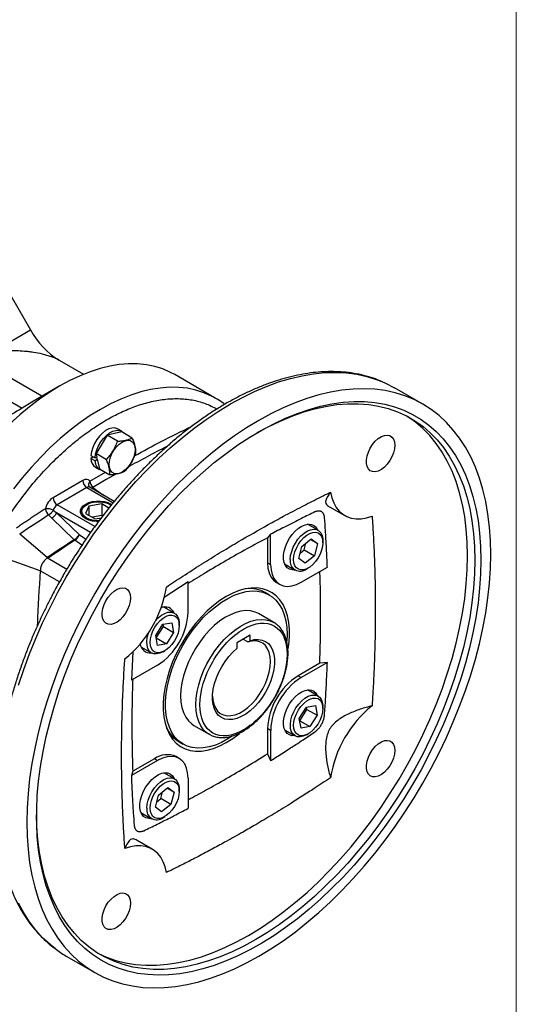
# Model space of a CAD drawing. Header units: inches. Extents: x 0 to 68, y 0 to 44.
# Tile 8 of 11: x 61.2 to 68, y 10.6 to 24.1. Entities that reach past the tile are written whole.
import ezdxf

# ---------------------------------------------------------------- set-up
doc = ezdxf.new("R2010")
doc.units = ezdxf.units.IN
doc.header["$LTSCALE"] = 4
doc.header["$MEASUREMENT"] = 0
doc.linetypes.add('SLD-Solid', pattern=[0])
doc.layers.add('SLD-DEFPOINTS', color=7, linetype='Continuous')

# ---------------------------------------------------------------- blocks, each defined once
blk = doc.blocks.new('Block2')
at = {"color": 7, "linetype": 'SLD-Solid', "lineweight": 18}
blk.add_line((68, 0), (68, 44), dxfattribs=at)

msp = doc.modelspace()

# ---------------------------------------------------------------- linework, layer by layer
for p, q in [((60.485, 21.304), (61.337, 19.829)), ((60.807, 19.523), (61.337, 19.829)), ((61.73, 19.413), (62.063, 19.221)), ((61.494, 18.92), (60.838, 19.299)), ((63.871, 18.896), (63.314, 19.217)), ((60.56, 19.138), (61.221, 18.756)), ((61.739, 19.061), (61.355, 18.839)), ((66.717, 18.812), (66.328, 19.037)), ((61.355, 18.839), (61.221, 18.756)), ((63.871, 18.896), (63.862, 18.901)), ((62.388, 18.386), (62.235, 18.133)), ((62.588, 18.43), (62.388, 18.386)), ((62.532, 18.303), (62.388, 18.386)), ((62.587, 18.44), (62.531, 18.472)), ((62.732, 18.347), (62.588, 18.43)), ((62.166, 18.106), (62.222, 18.074)), ((62.379, 18.05), (62.235, 18.133)), ((62.235, 18.133), (62.246, 18.086)), ((62.197, 18.088), (62.166, 18.067)), ((62.222, 18.035), (62.166, 18.067)), ((62.222, 18.074), (62.246, 18.086)), ((62.222, 18.035), (62.253, 18.056)), ((62.253, 18.056), (62.246, 18.086)), ((62.253, 18.056), (62.282, 17.925)), ((62.151, 17.756), (62.363, 17.878)), ((62.228, 17.947), (62.284, 17.915)), ((62.282, 17.925), (62.426, 17.842)), ((62.054, 17.765), (61.647, 17.529)), ((62.11, 17.668), (61.702, 17.433)), ((62.11, 17.668), (62.471, 17.46)), ((62.486, 17.478), (62.149, 17.672)), ((62.193, 17.67), (62.324, 17.571)), ((62.22, 17.134), (61.702, 17.433)), ((62.107, 17.435), (62.095, 17.428)), ((62.313, 17.444), (62.138, 17.415)), ((62.413, 17.387), (62.313, 17.444)), ((62.313, 17.444), (62.313, 17.283)), ((62.442, 17.428), (62.43, 17.435)), ((62.442, 17.442), (62.452, 17.436)), ((61.694, 17.321), (62.002, 17.024)), ((62.161, 17.052), (61.694, 17.321)), ((62.138, 17.415), (62.093, 17.313)), ((62.093, 17.313), (62.224, 17.24)), ((62.138, 17.415), (62.138, 17.288)), ((65.439, 17.403), (65.646, 17.283)), ((61.936, 16.952), (61.628, 17.249)), ((62.313, 17.283), (62.185, 17.262)), ((62.224, 17.24), (62.309, 17.254)), ((62.325, 17.276), (62.313, 17.283)), ((65.281, 17.082), (65.136, 17.166)), ((61.567, 16.707), (61.188, 17.03)), ((64.63, 17.027), (64.589, 16.98)), ((64.63, 16.611), (64.63, 17.027)), ((62.042, 16.878), (61.946, 16.945)), ((64.589, 16.98), (64.589, 16.636)), ((65.06, 16.861), (65.188, 16.963)), ((65.092, 16.812), (65.115, 16.905)), ((65.177, 16.954), (65.274, 16.899)), ((65.188, 16.963), (65.274, 16.899)), ((65.274, 16.899), (65.231, 16.732)), ((65.346, 16.912), (65.346, 16.938)), ((65.017, 16.694), (65.06, 16.861)), ((65.036, 16.768), (65.092, 16.812)), ((65.092, 16.812), (65.231, 16.732)), ((61.471, 16.528), (60.996, 16.697)), ((61.572, 16.703), (61.567, 16.707)), ((61.577, 16.7), (61.572, 16.703)), ((61.577, 16.7), (61.836, 16.551)), ((64.589, 16.636), (64.63, 16.611)), ((64.821, 16.62), (64.966, 16.536)), ((65.103, 16.629), (65.017, 16.694)), ((65.231, 16.732), (65.103, 16.629)), ((61.735, 16.376), (61.471, 16.528)), ((64.834, 16.595), (64.863, 16.596)), ((65.048, 16.37), (65.408, 16.578)), ((65.123, 16.552), (65.145, 16.565)), ((63.497, 16.373), (63.168, 16.159)), ((63.497, 15.957), (63.497, 16.373)), ((64.711, 16.365), (64.753, 16.341)), ((64.613, 16.195), (64.557, 16.227)), ((63.312, 15.946), (63.167, 16.029)), ((64.674, 15.819), (64.465, 15.939)), ((63.152, 15.794), (63.276, 15.815)), ((63.276, 15.815), (63.3, 15.682)), ((63.377, 15.776), (63.377, 15.801)), ((63.054, 15.638), (63.152, 15.794)), ((63.062, 15.606), (63.161, 15.762)), ((63.161, 15.762), (63.155, 15.794)), ((63.161, 15.762), (63.3, 15.682)), ((63.3, 15.682), (63.201, 15.526)), ((63.078, 15.504), (63.054, 15.638)), ((63.06, 15.606), (63.062, 15.606)), ((63.062, 15.606), (63.201, 15.526)), ((64.17, 15.465), (64.17, 15.539)), ((64.176, 15.549), (64.341, 15.644)), ((64.319, 15.55), (64.249, 15.591)), ((64.341, 15.644), (64.347, 15.641)), ((64.347, 15.641), (64.347, 15.567)), ((64.857, 15.654), (64.854, 15.564)), ((62.739, 15.417), (62.72, 15.026)), ((62.852, 15.484), (62.997, 15.4)), ((62.866, 15.458), (62.894, 15.459)), ((63.201, 15.526), (63.078, 15.504)), ((63.155, 15.416), (63.177, 15.428)), ((65.305, 15.258), (65.006, 15.086)), ((65.408, 15.269), (65.048, 15.062)), ((65.408, 15.269), (65.305, 15.258)), ((63.08, 15.234), (62.72, 15.026)), ((65.006, 15.086), (65.048, 15.062)), ((65.281, 14.809), (65.136, 14.892)), ((65.022, 14.501), (65.121, 14.657)), ((65.031, 14.47), (65.129, 14.625)), ((65.121, 14.657), (65.244, 14.679)), ((65.129, 14.625), (65.124, 14.657)), ((65.129, 14.625), (65.269, 14.545)), ((65.244, 14.679), (65.269, 14.545)), ((65.346, 14.639), (65.346, 14.665)), ((65.047, 14.368), (65.022, 14.501)), ((65.028, 14.469), (65.031, 14.47)), ((65.031, 14.47), (65.17, 14.389)), ((65.269, 14.545), (65.17, 14.389)), ((63.579, 14.405), (63.788, 14.284)), ((64.589, 14.362), (64.589, 14.018)), ((64.63, 14.338), (64.589, 14.362)), ((64.63, 14.338), (64.63, 13.923)), ((64.821, 14.347), (64.966, 14.263)), ((64.834, 14.321), (64.863, 14.323)), ((65.17, 14.389), (65.047, 14.368)), ((63.376, 14.181), (63.432, 14.149)), ((63.807, 14.274), (63.788, 14.284)), ((65.123, 14.279), (65.145, 14.292)), ((63.08, 13.925), (62.72, 13.717)), ((63.038, 13.949), (62.739, 13.777)), ((63.08, 13.925), (63.038, 13.949)), ((63.375, 13.954), (63.333, 13.979)), ((64.589, 14.018), (64.63, 13.923)), ((62.739, 13.777), (62.72, 13.717)), ((63.312, 13.672), (63.167, 13.756)), ((63.497, 13.684), (63.497, 13.269)), ((63.092, 13.451), (63.22, 13.554)), ((63.209, 13.545), (63.305, 13.489)), ((63.22, 13.554), (63.305, 13.489)), ((63.377, 13.502), (63.377, 13.528)), ((63.049, 13.285), (63.092, 13.451)), ((63.068, 13.358), (63.123, 13.402)), ((63.123, 13.402), (63.147, 13.496)), ((63.262, 13.322), (63.123, 13.402)), ((63.305, 13.489), (63.262, 13.322)), ((63.134, 13.22), (63.049, 13.285)), ((63.262, 13.322), (63.134, 13.22)), ((62.852, 13.211), (62.997, 13.127)), ((62.866, 13.185), (62.894, 13.186)), ((63.155, 13.142), (63.177, 13.155)), ((63.006, 12.709), (62.798, 12.829)), ((61.828, 11.243), (62.218, 11.018))]:
    msp.add_line(p, q)
at = {"flags": 128}
for points in [[(63.314, 19.217), (63.256, 19.248), (63.152, 19.294), (63.041, 19.328), (62.926, 19.351), (62.806, 19.363), (62.682, 19.364), (62.554, 19.354), (62.423, 19.332), (62.29, 19.299), (62.154, 19.256), (62.017, 19.202), (61.878, 19.137), (61.739, 19.061), (61.6, 18.976), (61.462, 18.881), (61.324, 18.777), (61.189, 18.664), (61.055, 18.542)], [(61.171, 14.956), (61.243, 15.171), (61.322, 15.386), (61.409, 15.6), (61.503, 15.813), (61.605, 16.025), (61.713, 16.233), (61.828, 16.439), (61.949, 16.641), (62.075, 16.839), (62.207, 17.033), (62.345, 17.221), (62.487, 17.403), (62.633, 17.58), (62.783, 17.749), (62.937, 17.912), (63.094, 18.067), (63.254, 18.214), (63.416, 18.352), (63.58, 18.482), (63.745, 18.602), (63.911, 18.713), (64.078, 18.814), (64.244, 18.905), (64.41, 18.986), (64.575, 19.056), (64.739, 19.116), (64.901, 19.164), (65.061, 19.202), (65.218, 19.228), (65.372, 19.244), (65.522, 19.248), (65.669, 19.24), (65.811, 19.222), (65.948, 19.192), (66.08, 19.151), (66.155, 19.122)], [(63.862, 18.901), (63.821, 18.923), (63.716, 18.969), (63.605, 19.005), (63.489, 19.029), (63.369, 19.041), (63.244, 19.043), (63.116, 19.033), (62.984, 19.011), (62.85, 18.979), (62.713, 18.935), (62.575, 18.881), (62.436, 18.816), (62.296, 18.74), (62.156, 18.654), (62.017, 18.559), (61.879, 18.454), (61.742, 18.34), (61.608, 18.217), (61.476, 18.086), (61.348, 17.948), (61.223, 17.803), (61.103, 17.651)], [(66.155, 19.122), (66.207, 19.1), (66.328, 19.037)], [(61.285, 13.078), (61.29, 12.888), (61.303, 12.704), (61.325, 12.526), (61.355, 12.354), (61.394, 12.189), (61.441, 12.032), (61.497, 11.883), (61.561, 11.742), (61.632, 11.61), (61.712, 11.487), (61.799, 11.373), (61.893, 11.269), (61.995, 11.175), (62.103, 11.091), (62.217, 11.018), (62.338, 10.955), (62.465, 10.903), (62.597, 10.862), (62.734, 10.833), (62.876, 10.814), (63.023, 10.807), (63.173, 10.811), (63.327, 10.826), (63.484, 10.853), (63.644, 10.89), (63.806, 10.939), (63.97, 10.998), (64.135, 11.068), (64.301, 11.149), (64.467, 11.24), (64.634, 11.341), (64.8, 11.452), (64.965, 11.573), (65.129, 11.703), (65.291, 11.841), (65.451, 11.988), (65.608, 12.143), (65.762, 12.305), (65.912, 12.475), (66.058, 12.651), (66.2, 12.834), (66.338, 13.022), (66.47, 13.215), (66.597, 13.413), (66.717, 13.615), (66.832, 13.821), (66.94, 14.03), (67.042, 14.241), (67.136, 14.454), (67.223, 14.668), (67.303, 14.883), (67.374, 15.098), (67.438, 15.313), (67.494, 15.526), (67.541, 15.738), (67.58, 15.948), (67.61, 16.154), (67.632, 16.358), (67.645, 16.557), (67.649, 16.752), (67.645, 16.941), (67.632, 17.126), (67.61, 17.304), (67.58, 17.475), (67.541, 17.64), (67.494, 17.797), (67.438, 17.946), (67.374, 18.087), (67.303, 18.22), (67.223, 18.343), (67.136, 18.457), (67.042, 18.561), (66.94, 18.655), (66.832, 18.739), (66.717, 18.812), (66.597, 18.875), (66.47, 18.926), (66.338, 18.967), (66.2, 18.997), (66.058, 19.015), (65.912, 19.023), (65.762, 19.019), (65.608, 19.003), (65.451, 18.977), (65.291, 18.939), (65.129, 18.891), (64.965, 18.831), (64.8, 18.761), (64.634, 18.68), (64.467, 18.589), (64.301, 18.488), (64.135, 18.377), (63.97, 18.257), (63.806, 18.127), (63.644, 17.989), (63.484, 17.842), (63.327, 17.687), (63.173, 17.524), (63.023, 17.355), (62.876, 17.178), (62.734, 16.996), (62.597, 16.808), (62.465, 16.614), (62.338, 16.416), (62.217, 16.214), (62.103, 16.008), (61.995, 15.8), (61.893, 15.588), (61.799, 15.375), (61.712, 15.161), (61.632, 14.946), (61.561, 14.731), (61.497, 14.517), (61.441, 14.303), (61.394, 14.091), (61.355, 13.882), (61.325, 13.675), (61.303, 13.472), (61.29, 13.273), (61.285, 13.078)], [(67.514, 16.674), (67.51, 16.482), (67.497, 16.286), (67.475, 16.087), (67.444, 15.883), (67.405, 15.677), (67.358, 15.469), (67.302, 15.259), (67.238, 15.048), (67.165, 14.837), (67.085, 14.626), (66.998, 14.416), (66.903, 14.207), (66.802, 14.001), (66.693, 13.796), (66.578, 13.596), (66.457, 13.399), (66.33, 13.206), (66.198, 13.018), (66.061, 12.836), (65.92, 12.66), (65.774, 12.49), (65.624, 12.327), (65.471, 12.172), (65.315, 12.025), (65.157, 11.885), (64.997, 11.755), (64.835, 11.634), (64.672, 11.522), (64.508, 11.42), (64.345, 11.328), (64.182, 11.247), (64.019, 11.176), (63.858, 11.115), (63.699, 11.066), (63.541, 11.028), (63.387, 11.001), (63.236, 10.985), (63.088, 10.981), (62.944, 10.988), (62.805, 11.006), (62.67, 11.036), (62.54, 11.077), (62.416, 11.129), (62.298, 11.191), (62.187, 11.265), (62.082, 11.349), (61.983, 11.443), (61.892, 11.548), (61.808, 11.662), (61.732, 11.785), (61.664, 11.917), (61.604, 12.058), (61.552, 12.208), (61.509, 12.365), (61.474, 12.529), (61.448, 12.701), (61.43, 12.878), (61.422, 13.062), (61.422, 13.251), (61.43, 13.445), (61.448, 13.643), (61.474, 13.844), (61.509, 14.049), (61.552, 14.256), (61.604, 14.465), (61.664, 14.676), (61.732, 14.887), (61.808, 15.098), (61.892, 15.309), (61.983, 15.518), (62.082, 15.726), (62.187, 15.931), (62.298, 16.134), (62.416, 16.333), (62.54, 16.528), (62.67, 16.718), (62.805, 16.903), (62.944, 17.082), (63.088, 17.255), (63.236, 17.422), (63.387, 17.581), (63.541, 17.732), (63.699, 17.876), (63.858, 18.01), (64.019, 18.136), (64.182, 18.253), (64.345, 18.36), (64.508, 18.457), (64.672, 18.543), (64.835, 18.62), (64.997, 18.685), (65.157, 18.74), (65.315, 18.784), (65.471, 18.816), (65.624, 18.838), (65.774, 18.848), (65.92, 18.846), (66.061, 18.834), (66.198, 18.81), (66.33, 18.774), (66.457, 18.728), (66.578, 18.671), (66.693, 18.603), (66.802, 18.524), (66.903, 18.435), (66.998, 18.335), (67.085, 18.226), (67.165, 18.107), (67.238, 17.979), (67.302, 17.843), (67.358, 17.697), (67.405, 17.544), (67.444, 17.383), (67.475, 17.215), (67.497, 17.041), (67.51, 16.86), (67.514, 16.674)], [(64.446, 18.421), (64.588, 18.498), (64.751, 18.576), (64.912, 18.644), (65.072, 18.701), (65.23, 18.747), (65.385, 18.781), (65.538, 18.805), (65.688, 18.817), (65.833, 18.818), (65.975, 18.807), (66.112, 18.785), (66.244, 18.751), (66.371, 18.707), (66.492, 18.651), (66.607, 18.585), (66.716, 18.508), (66.818, 18.42), (66.913, 18.322), (67.001, 18.215), (67.081, 18.097), (67.153, 17.971), (67.217, 17.835), (67.274, 17.691), (67.321, 17.539), (67.361, 17.379), (67.391, 17.212), (67.413, 17.039), (67.426, 16.859), (67.431, 16.674)], [(67.331, 16.731), (67.327, 16.917), (67.314, 17.096), (67.292, 17.27), (67.261, 17.437), (67.222, 17.596), (67.174, 17.749), (67.118, 17.893), (67.053, 18.028), (66.981, 18.155), (66.901, 18.272), (66.813, 18.38), (66.718, 18.478), (66.616, 18.565), (66.508, 18.642), (66.5, 18.647)], [(62.531, 18.472), (62.526, 18.475), (62.492, 18.485), (62.452, 18.484), (62.41, 18.472), (62.366, 18.449), (62.323, 18.416), (62.282, 18.374), (62.245, 18.325), (62.214, 18.272), (62.19, 18.216), (62.174, 18.16), (62.166, 18.106)], [(62.222, 18.074), (62.229, 18.128), (62.246, 18.184), (62.27, 18.24), (62.301, 18.293), (62.338, 18.342), (62.379, 18.384), (62.422, 18.417), (62.465, 18.44), (62.508, 18.452), (62.547, 18.453), (62.582, 18.443), (62.611, 18.421), (62.617, 18.413)], [(66.333, 18.248), (66.329, 18.197), (66.315, 18.143), (66.294, 18.089), (66.265, 18.037), (66.23, 17.99), (66.191, 17.949), (66.149, 17.917), (66.107, 17.895), (66.066, 17.885), (66.029, 17.886), (65.997, 17.899), (65.972, 17.923), (65.954, 17.957), (65.945, 18), (65.945, 18.048), (65.954, 18.101), (65.972, 18.155), (65.997, 18.209), (66.029, 18.259), (66.066, 18.303), (66.107, 18.34), (66.149, 18.367), (66.191, 18.383), (66.23, 18.387), (66.265, 18.38), (66.294, 18.361), (66.315, 18.332), (66.329, 18.294), (66.333, 18.248)], [(62.415, 17.984), (62.42, 18.032), (62.433, 18.083), (62.454, 18.134), (62.482, 18.183), (62.516, 18.227), (62.554, 18.264), (62.593, 18.292), (62.633, 18.309), (62.67, 18.316), (62.704, 18.311), (62.732, 18.295), (62.753, 18.268), (62.767, 18.232), (62.771, 18.189), (62.767, 18.141), (62.753, 18.09), (62.732, 18.039), (62.704, 17.99), (62.67, 17.946), (62.633, 17.909), (62.593, 17.881), (62.554, 17.863), (62.516, 17.857), (62.482, 17.862), (62.454, 17.878), (62.433, 17.905), (62.42, 17.941), (62.415, 17.984)], [(62.515, 17.858), (62.376, 17.778), (62.193, 17.67)], [(62.141, 17.681), (62.141, 17.681), (62.143, 17.678)], [(65.452, 17.604), (65.47, 17.527), (65.496, 17.457), (65.53, 17.395), (65.571, 17.343), (65.62, 17.301), (65.675, 17.269), (65.736, 17.248), (65.802, 17.238), (65.872, 17.239), (65.945, 17.252), (66.021, 17.276)], [(62.27, 17.2), (62.241, 17.201), (62.187, 17.208), (62.137, 17.222), (62.094, 17.241), (62.06, 17.266), (62.036, 17.295), (62.024, 17.326), (62.024, 17.358), (62.036, 17.389), (62.06, 17.417), (62.094, 17.442), (62.137, 17.462), (62.187, 17.476), (62.241, 17.483), (62.296, 17.483), (62.349, 17.476), (62.399, 17.462), (62.442, 17.442), (62.442, 17.442)], [(62.277, 17.21), (62.235, 17.211), (62.184, 17.219), (62.137, 17.234), (62.098, 17.254), (62.067, 17.279), (62.048, 17.308), (62.04, 17.338), (62.045, 17.368), (62.061, 17.397), (62.089, 17.424), (62.127, 17.445), (62.172, 17.461), (62.222, 17.471), (62.275, 17.474), (62.327, 17.469), (62.377, 17.458), (62.42, 17.44), (62.444, 17.426)], [(64.96, 16.539), (64.926, 16.539), (64.889, 16.548), (64.857, 16.568), (64.832, 16.599), (64.814, 16.638), (64.806, 16.686), (64.806, 16.739), (64.814, 16.797), (64.832, 16.856), (64.857, 16.916), (64.889, 16.973), (64.926, 17.026), (64.968, 17.072), (65.013, 17.111), (65.06, 17.14), (65.105, 17.159), (65.149, 17.167), (65.189, 17.163), (65.224, 17.148), (65.253, 17.123), (65.274, 17.088), (65.275, 17.085)], [(65.178, 17.141), (65.177, 17.144), (65.165, 17.167)], [(62.002, 17.024), (62.09, 16.963), (62.096, 16.959)], [(64.9, 16.681), (64.905, 16.735), (64.919, 16.792), (64.94, 16.851), (64.97, 16.907), (65.005, 16.959), (65.046, 17.006), (65.089, 17.044), (65.134, 17.073), (65.179, 17.09), (65.221, 17.097), (65.26, 17.091), (65.292, 17.074), (65.318, 17.046), (65.336, 17.009), (65.345, 16.963), (65.346, 16.938)], [(64.945, 16.681), (64.949, 16.731), (64.962, 16.785), (64.983, 16.839), (65.011, 16.891), (65.045, 16.939), (65.084, 16.981), (65.125, 17.014), (65.166, 17.039), (65.207, 17.052), (65.246, 17.055), (65.28, 17.046), (65.308, 17.026), (65.329, 16.996), (65.342, 16.958), (65.346, 16.912), (65.342, 16.861), (65.329, 16.808), (65.308, 16.754), (65.28, 16.702), (65.246, 16.654), (65.207, 16.612), (65.166, 16.578), (65.125, 16.554), (65.084, 16.54), (65.045, 16.538), (65.011, 16.547), (64.983, 16.567), (64.962, 16.596), (64.949, 16.635), (64.945, 16.681)], [(67.431, 16.674), (67.426, 16.483), (67.413, 16.288), (67.391, 16.089), (67.361, 15.887), (67.321, 15.682), (67.274, 15.475), (67.217, 15.266), (67.153, 15.056), (67.081, 14.846), (67.001, 14.636), (66.913, 14.427), (66.818, 14.22), (66.716, 14.014), (66.607, 13.812), (66.492, 13.612), (66.371, 13.417), (66.244, 13.226), (66.112, 13.04), (65.975, 12.86), (65.833, 12.685), (65.688, 12.518), (65.538, 12.357), (65.385, 12.204), (65.23, 12.059), (65.072, 11.923), (64.912, 11.795), (64.751, 11.676), (64.588, 11.568), (64.426, 11.469), (64.263, 11.38), (64.101, 11.301), (63.939, 11.234), (63.78, 11.177), (63.622, 11.131), (63.466, 11.096), (63.313, 11.073), (63.164, 11.061), (63.018, 11.06), (62.876, 11.071), (62.739, 11.093), (62.607, 11.126), (62.48, 11.171), (62.359, 11.226), (62.244, 11.293), (62.135, 11.37), (62.033, 11.458), (61.938, 11.555), (61.851, 11.663), (61.771, 11.781), (61.698, 11.907), (61.634, 12.043), (61.578, 12.187), (61.53, 12.339), (61.491, 12.499), (61.46, 12.665), (61.438, 12.839), (61.425, 13.019), (61.421, 13.18)], [(62.252, 11.288), (62.259, 11.284), (62.38, 11.228), (62.507, 11.184), (62.64, 11.15), (62.777, 11.128), (62.918, 11.118), (63.064, 11.118), (63.214, 11.13), (63.366, 11.154), (63.522, 11.188), (63.68, 11.234), (63.84, 11.291), (64.001, 11.359), (64.163, 11.437), (64.326, 11.526), (64.489, 11.625), (64.651, 11.734), (64.812, 11.852), (64.972, 11.98), (65.13, 12.117), (65.286, 12.262), (65.438, 12.415), (65.588, 12.575), (65.734, 12.743), (65.875, 12.917), (66.012, 13.098), (66.145, 13.284), (66.272, 13.475), (66.393, 13.67), (66.508, 13.869), (66.616, 14.072), (66.718, 14.277), (66.813, 14.485), (66.901, 14.694), (66.981, 14.904), (67.053, 15.114), (67.118, 15.324), (67.174, 15.532), (67.222, 15.74), (67.261, 15.945), (67.292, 16.147), (67.314, 16.346), (67.327, 16.541), (67.331, 16.731)], [(64.589, 16.636), (64.594, 16.563), (64.609, 16.498), (64.634, 16.443), (64.668, 16.398), (64.711, 16.365), (64.711, 16.365)], [(64.63, 16.611), (64.636, 16.539), (64.651, 16.474), (64.676, 16.419), (64.71, 16.374), (64.753, 16.341), (64.803, 16.321), (64.858, 16.313), (64.919, 16.319), (64.983, 16.339), (65.048, 16.37)], [(62.708, 16.156), (62.704, 16.105), (62.69, 16.051), (62.669, 15.996), (62.64, 15.944), (62.605, 15.897), (62.566, 15.856), (62.524, 15.824), (62.482, 15.803), (62.441, 15.792), (62.404, 15.794), (62.372, 15.807), (62.347, 15.831), (62.329, 15.865), (62.32, 15.907), (62.32, 15.956), (62.329, 16.008), (62.347, 16.063), (62.372, 16.116), (62.404, 16.166), (62.441, 16.21), (62.482, 16.247), (62.524, 16.274), (62.566, 16.29), (62.605, 16.295), (62.64, 16.287), (62.669, 16.269), (62.69, 16.24), (62.704, 16.201), (62.708, 16.156)], [(64.103, 14.258), (64.044, 14.22), (63.958, 14.173), (63.872, 14.137), (63.789, 14.111), (63.707, 14.097), (63.63, 14.094), (63.556, 14.103), (63.487, 14.122), (63.424, 14.153), (63.367, 14.195), (63.317, 14.247), (63.275, 14.309), (63.241, 14.381), (63.214, 14.46), (63.197, 14.547), (63.188, 14.641), (63.188, 14.74), (63.197, 14.844), (63.214, 14.951), (63.241, 15.061), (63.275, 15.172), (63.317, 15.283), (63.367, 15.392), (63.424, 15.5), (63.487, 15.604), (63.556, 15.703), (63.63, 15.797), (63.707, 15.884), (63.789, 15.963), (63.872, 16.034), (63.958, 16.096), (64.044, 16.148), (64.129, 16.19), (64.214, 16.221), (64.296, 16.241), (64.376, 16.25), (64.452, 16.247), (64.523, 16.233), (64.589, 16.207), (64.649, 16.171), (64.703, 16.124), (64.749, 16.066), (64.787, 16), (64.818, 15.924), (64.84, 15.841), (64.853, 15.751), (64.857, 15.654), (64.857, 15.654)], [(64.871, 15.456), (64.879, 15.515), (64.888, 15.621), (64.888, 15.723), (64.879, 15.818), (64.862, 15.908), (64.835, 15.989), (64.801, 16.062), (64.758, 16.127), (64.708, 16.181), (64.651, 16.225), (64.587, 16.258), (64.517, 16.28), (64.443, 16.291), (64.364, 16.29), (64.282, 16.277), (64.197, 16.254), (64.11, 16.219), (64.022, 16.173)], [(64.022, 16.173), (63.934, 16.118), (63.847, 16.052), (63.762, 15.978), (63.68, 15.895), (63.601, 15.805), (63.527, 15.708), (63.457, 15.606), (63.393, 15.499), (63.336, 15.389), (63.286, 15.277), (63.243, 15.163), (63.209, 15.05), (63.182, 14.938), (63.165, 14.829), (63.156, 14.723), (63.156, 14.621), (63.165, 14.525), (63.182, 14.436), (63.209, 14.355), (63.243, 14.281), (63.286, 14.217), (63.336, 14.163), (63.393, 14.119), (63.457, 14.086), (63.527, 14.064), (63.601, 14.053), (63.68, 14.054), (63.762, 14.066), (63.847, 14.09), (63.934, 14.125), (64.022, 14.17), (64.11, 14.226), (64.197, 14.292), (64.204, 14.298)], [(63.048, 15.837), (63.088, 15.88), (63.132, 15.916), (63.177, 15.942), (63.221, 15.957), (63.263, 15.96), (63.3, 15.952), (63.331, 15.932), (63.355, 15.901), (63.37, 15.862), (63.377, 15.814), (63.377, 15.801)], [(63.209, 16.005), (63.208, 16.007), (63.196, 16.03)], [(64.465, 15.939), (64.417, 15.961), (64.356, 15.977), (64.291, 15.98), (64.223, 15.973), (64.151, 15.954), (64.078, 15.924), (64.003, 15.884), (63.93, 15.834), (63.857, 15.774), (63.787, 15.706), (63.72, 15.631), (63.657, 15.549), (63.599, 15.461), (63.548, 15.37), (63.502, 15.276), (63.465, 15.18), (63.435, 15.085), (63.413, 14.99), (63.4, 14.898), (63.396, 14.81)], [(62.977, 15.544), (62.981, 15.595), (62.994, 15.648), (63.015, 15.702), (63.043, 15.754), (63.077, 15.803), (63.115, 15.844), (63.156, 15.878), (63.198, 15.902), (63.239, 15.916), (63.277, 15.918), (63.311, 15.909), (63.339, 15.89), (63.36, 15.86), (63.373, 15.821), (63.377, 15.776), (63.373, 15.725), (63.36, 15.671), (63.339, 15.617), (63.311, 15.565), (63.277, 15.517), (63.239, 15.476), (63.198, 15.442), (63.156, 15.418), (63.115, 15.404), (63.077, 15.402), (63.043, 15.41), (63.015, 15.43), (62.994, 15.46), (62.981, 15.499), (62.977, 15.544)], [(63.604, 14.69), (63.609, 14.778), (63.622, 14.87), (63.644, 14.964), (63.674, 15.06), (63.711, 15.156), (63.756, 15.25), (63.808, 15.341), (63.866, 15.428), (63.928, 15.51), (63.995, 15.586), (64.066, 15.654), (64.138, 15.713), (64.212, 15.764), (64.286, 15.804), (64.36, 15.834), (64.431, 15.852), (64.5, 15.86), (64.565, 15.856), (64.625, 15.841), (64.676, 15.817)], [(63.155, 15.416), (63.11, 15.395), (63.067, 15.386), (63.027, 15.388), (62.993, 15.402), (62.966, 15.428), (62.946, 15.463), (62.935, 15.507), (62.932, 15.557), (62.939, 15.613), (62.955, 15.671), (62.959, 15.683)], [(63.833, 14.806), (63.837, 14.756), (63.851, 14.696), (63.872, 14.645), (63.902, 14.603), (63.939, 14.57), (63.983, 14.549), (64.032, 14.539), (64.085, 14.54), (64.142, 14.552), (64.201, 14.576), (64.261, 14.61), (64.319, 14.654), (64.376, 14.708), (64.43, 14.768), (64.479, 14.835), (64.523, 14.907), (64.56, 14.982), (64.589, 15.059), (64.611, 15.136), (64.624, 15.21), (64.629, 15.281), (64.624, 15.347), (64.611, 15.406), (64.589, 15.458), (64.56, 15.5), (64.522, 15.532), (64.479, 15.554), (64.43, 15.564), (64.376, 15.563), (64.319, 15.55), (64.319, 15.55)], [(64.347, 15.567), (64.406, 15.582), (64.461, 15.585), (64.512, 15.577), (64.558, 15.557), (64.599, 15.528), (64.632, 15.488), (64.657, 15.439), (64.674, 15.381), (64.683, 15.317), (64.683, 15.247), (64.675, 15.172), (64.658, 15.095), (64.633, 15.016), (64.6, 14.938), (64.56, 14.862), (64.514, 14.79), (64.463, 14.722), (64.408, 14.661), (64.349, 14.607), (64.289, 14.562), (64.228, 14.527), (64.168, 14.503), (64.11, 14.489), (64.054, 14.486), (64.003, 14.494), (63.957, 14.514), (63.917, 14.544), (63.885, 14.584), (63.859, 14.634), (63.842, 14.692), (63.834, 14.756), (63.834, 14.827), (63.843, 14.901), (63.86, 14.979), (63.886, 15.057), (63.919, 15.135), (63.959, 15.211), (64.005, 15.284), (64.056, 15.351), (64.112, 15.412), (64.17, 15.465)], [(64.96, 14.266), (64.926, 14.265), (64.889, 14.275), (64.857, 14.295), (64.832, 14.326), (64.814, 14.365), (64.806, 14.413), (64.806, 14.466), (64.814, 14.524), (64.832, 14.583), (64.857, 14.643), (64.889, 14.7), (64.926, 14.753), (64.968, 14.799), (65.013, 14.838), (65.06, 14.867), (65.105, 14.886), (65.149, 14.894), (65.189, 14.89), (65.224, 14.875), (65.253, 14.85), (65.274, 14.814), (65.275, 14.812)], [(65.178, 14.868), (65.177, 14.871), (65.165, 14.894)], [(63.396, 14.81), (63.4, 14.727), (63.413, 14.651), (63.435, 14.581), (63.465, 14.52), (63.502, 14.468), (63.548, 14.426), (63.579, 14.405)], [(65.123, 14.279), (65.078, 14.258), (65.035, 14.249), (64.996, 14.251), (64.962, 14.266), (64.934, 14.291), (64.914, 14.326), (64.903, 14.37), (64.901, 14.421), (64.908, 14.476), (64.923, 14.534), (64.947, 14.592), (64.978, 14.647), (65.015, 14.698), (65.057, 14.743), (65.101, 14.779), (65.146, 14.805), (65.19, 14.82), (65.231, 14.823), (65.268, 14.815), (65.299, 14.795), (65.323, 14.765), (65.339, 14.725), (65.346, 14.677), (65.346, 14.665)], [(64.945, 14.407), (64.949, 14.458), (64.962, 14.512), (64.983, 14.566), (65.011, 14.618), (65.045, 14.666), (65.084, 14.708), (65.125, 14.741), (65.166, 14.765), (65.207, 14.779), (65.246, 14.781), (65.28, 14.773), (65.308, 14.753), (65.329, 14.723), (65.342, 14.684), (65.346, 14.639), (65.342, 14.588), (65.329, 14.535), (65.308, 14.481), (65.28, 14.429), (65.246, 14.381), (65.207, 14.339), (65.166, 14.305), (65.125, 14.281), (65.084, 14.267), (65.045, 14.265), (65.011, 14.274), (64.983, 14.293), (64.962, 14.323), (64.949, 14.362), (64.945, 14.407)], [(63.788, 14.284), (63.756, 14.305), (63.711, 14.347), (63.674, 14.399), (63.644, 14.461), (63.622, 14.53), (63.609, 14.607), (63.604, 14.69)], [(66.333, 14.062), (66.329, 14.011), (66.315, 13.957), (66.294, 13.903), (66.265, 13.851), (66.23, 13.804), (66.191, 13.763), (66.149, 13.731), (66.107, 13.709), (66.066, 13.699), (66.029, 13.7), (65.997, 13.713), (65.972, 13.737), (65.954, 13.771), (65.945, 13.814), (65.945, 13.862), (65.954, 13.915), (65.972, 13.969), (65.997, 14.023), (66.029, 14.073), (66.066, 14.117), (66.107, 14.154), (66.149, 14.181), (66.191, 14.197), (66.23, 14.201), (66.265, 14.194), (66.294, 14.175), (66.315, 14.146), (66.329, 14.108), (66.333, 14.062)], [(63.497, 13.684), (63.492, 13.757), (63.477, 13.821), (63.452, 13.877), (63.417, 13.921), (63.375, 13.954), (63.325, 13.975), (63.269, 13.982), (63.209, 13.976), (63.145, 13.957), (63.08, 13.925)], [(62.992, 13.13), (62.958, 13.129), (62.92, 13.138), (62.888, 13.159), (62.863, 13.189), (62.846, 13.229), (62.837, 13.276), (62.837, 13.33), (62.846, 13.387), (62.863, 13.447), (62.888, 13.506), (62.92, 13.563), (62.958, 13.616), (63, 13.663), (63.045, 13.701), (63.091, 13.731), (63.137, 13.75), (63.181, 13.757), (63.221, 13.754), (63.256, 13.739), (63.284, 13.713), (63.306, 13.678), (63.307, 13.675)], [(62.932, 13.271), (62.937, 13.325), (62.95, 13.383), (62.972, 13.441), (63.001, 13.497), (63.037, 13.55), (63.077, 13.596), (63.121, 13.634), (63.166, 13.663), (63.211, 13.681), (63.253, 13.687), (63.291, 13.682), (63.324, 13.665), (63.349, 13.637), (63.367, 13.599), (63.376, 13.554), (63.377, 13.528)], [(62.977, 13.271), (62.981, 13.322), (62.994, 13.375), (63.015, 13.429), (63.043, 13.481), (63.077, 13.529), (63.115, 13.571), (63.156, 13.605), (63.198, 13.629), (63.239, 13.643), (63.277, 13.645), (63.311, 13.636), (63.339, 13.616), (63.36, 13.587), (63.373, 13.548), (63.377, 13.502), (63.373, 13.452), (63.36, 13.398), (63.339, 13.344), (63.311, 13.292), (63.277, 13.244), (63.239, 13.202), (63.198, 13.169), (63.156, 13.144), (63.115, 13.131), (63.077, 13.128), (63.043, 13.137), (63.015, 13.157), (62.994, 13.187), (62.981, 13.225), (62.977, 13.271)], [(63.209, 13.732), (63.208, 13.734), (63.196, 13.757)], [(63.2, 12.388), (63.182, 12.466), (63.156, 12.536), (63.122, 12.598), (63.081, 12.65), (63.032, 12.692), (62.977, 12.724), (62.916, 12.745), (62.85, 12.755), (62.78, 12.753), (62.707, 12.741), (62.631, 12.717)], [(62.708, 11.97), (62.704, 11.919), (62.69, 11.865), (62.669, 11.81), (62.64, 11.758), (62.605, 11.711), (62.566, 11.67), (62.524, 11.638), (62.482, 11.617), (62.441, 11.606), (62.404, 11.608), (62.372, 11.621), (62.347, 11.645), (62.329, 11.679), (62.32, 11.721), (62.32, 11.77), (62.329, 11.822), (62.347, 11.877), (62.372, 11.93), (62.404, 11.98), (62.441, 12.024), (62.482, 12.061), (62.524, 12.088), (62.566, 12.104), (62.605, 12.109), (62.64, 12.101), (62.669, 12.083), (62.69, 12.054), (62.704, 12.015), (62.708, 11.97)], [(61.673, 11.345), (61.605, 11.4), (61.503, 11.494), (61.409, 11.598), (61.322, 11.712), (61.243, 11.835), (61.171, 11.967)]]:
    msp.add_lwpolyline(points, dxfattribs=at)
for centre, radius, start, end in [((62.332, 20.377), 1.136, 208.8556, 238.0453), ((71.234, 2.567), 17.602, 117.1397, 119.1127), ((62.306, 18.064), 0.14, 178.6657, 236.1799), ((62.35, 18.028), 0.129, 176.863, 257.2957), ((62.175, 17.77), 0.121, 182.6057, 237.3944), ((62.199, 17.711), 0.0656, 136.9122, 207.4086), ((62.276, 17.764), 0.125, 183.8646, 228.6604), ((62.133, 17.636), 0.0398, 65.8279, 125.4826), ((61.768, 17.535), 0.121, 182.6057, 237.3944), ((61.769, 17.329), 0.123, 122.9268, 167.3602), ((62.144, 17.316), 0.122, 113.8244, 172.7444), ((72.834, -0.104), 20.716, 122.8893, 124.2047), ((61.565, 17.207), 0.171, 60.8127, 98.5099), ((61.669, 17.391), 0.13, 186.4064, 229.431), ((61.547, 17.39), 0.163, 300.0844, 335.1209), ((73.144, -0.326), 20.595, 122.9711, 124.2041), ((73.153, -0.331), 20.593, 122.9711, 124.2029), ((62.003, 17.029), 0.101, 229.1095, 235.992), ((65.036, 16.659), 0.138, 170.9341, 309.0713), ((61.639, 16.548), 1.58, 308.8951, 351.1049), ((64.34, 15.835), 0.448, 61.124, 95.5349), ((62.597, 15.995), 0.901, 302.3869, 357.6131), ((63.183, 15.898), 0.134, 22.3144, 114.3842), ((64.182, 15.538), 0.0121, 122.6055, 177.3944), ((64.344, 15.642), 0.00344, 350.7862, 129.2032), ((62.975, 15.537), 0.135, 186.2323, 277.0566), ((65.489, 14.325), 0.901, 122.3869, 177.6131), ((65.531, 14.301), 0.901, 122.3869, 177.6131), ((67.013, 13.445), 1.58, 128.8951, 171.1049), ((63.601, 14.559), 0.44, 204.1323, 239.2196), ((63.211, 13.703), 0.302, 66.1853, 125.1251), ((63.068, 13.249), 0.138, 170.9341, 309.0712), ((62.588, 12.558), 1.519, 232.9771, 239.9666)]:
    msp.add_arc(centre, radius, start, end)
for points, knots in [([(61.73, 19.413), (61.715, 19.422), (61.698, 19.431), (61.671, 19.443), (61.662, 19.447), (61.643, 19.455), (61.633, 19.458), (61.604, 19.469), (61.583, 19.475), (61.542, 19.487), (61.521, 19.493), (61.459, 19.508), (61.418, 19.516), (61.356, 19.525), (61.335, 19.528), (61.295, 19.532), (61.275, 19.534), (61.215, 19.539), (61.177, 19.541), (61.1, 19.543), (61.062, 19.543), (60.988, 19.54), (60.951, 19.538), (60.878, 19.532), (60.842, 19.528), (60.807, 19.523)], [0, 0, 0, 0, 0.0625, 0.0625, 0.09375, 0.09375, 0.125, 0.125, 0.1875, 0.1875, 0.25, 0.25, 0.375, 0.375, 0.4375, 0.4375, 0.5, 0.5, 0.625, 0.625, 0.75, 0.75, 0.875, 0.875, 1, 1, 1, 1]), ([(66.146, 19.126), (66.111, 19.14), (66.035, 19.171), (65.909, 19.207), (65.77, 19.236), (65.631, 19.253), (65.491, 19.259), (65.353, 19.257), (65.213, 19.245), (65.07, 19.224), (64.925, 19.194), (64.779, 19.154), (64.631, 19.106), (64.481, 19.05), (64.332, 18.984), (64.181, 18.911), (64.031, 18.829), (63.881, 18.739), (63.732, 18.641), (63.583, 18.536), (63.436, 18.423), (63.29, 18.303), (63.147, 18.177), (63.005, 18.045), (62.866, 17.906), (62.73, 17.762), (62.598, 17.613), (62.469, 17.46), (62.345, 17.303), (62.227, 17.146), (62.117, 16.991), (62.024, 16.852), (61.944, 16.728), (61.866, 16.604), (61.814, 16.514), (61.784, 16.464)], [0, 0, 0, 0, 0.0272663, 0.0607553, 0.0947018, 0.1291194, 0.1602718, 0.191503, 0.2228018, 0.254157, 0.2855563, 0.3169874, 0.3484393, 0.3799021, 0.4113676, 0.4428288, 0.4742789, 0.5057128, 0.5371265, 0.5685162, 0.5998777, 0.6312059, 0.6624942, 0.6937334, 0.7249099, 0.7560033, 0.78698, 0.8177823, 0.8483019, 0.8783083, 0.9072135, 0.934311, 0.9535232, 0.9736889, 1, 1, 1, 1]), ([(60.236, 14.883), (60.238, 14.959), (60.241, 15.112), (60.269, 15.356), (60.316, 15.613), (60.384, 15.882), (60.473, 16.159), (60.583, 16.44), (60.713, 16.721), (60.861, 16.997), (61.026, 17.263), (61.204, 17.516), (61.392, 17.752), (61.588, 17.968), (61.787, 18.161), (61.986, 18.33), (62.183, 18.475), (62.38, 18.599), (62.576, 18.702), (62.773, 18.784), (62.972, 18.845), (63.171, 18.882), (63.367, 18.892), (63.555, 18.873), (63.734, 18.828), (63.841, 18.773), (63.895, 18.746)], [0, 0, 0, 0, 0.0388342, 0.07767, 0.1183203, 0.1600026, 0.2025488, 0.2457667, 0.2894445, 0.3333558, 0.377267, 0.4209448, 0.4641627, 0.5067089, 0.5483912, 0.5890416, 0.6278751, 0.6667115, 0.705545, 0.7443815, 0.7850319, 0.8267141, 0.8692603, 0.9124782, 0.956156, 1, 1, 1, 1]), ([(64, 18.808), (63.995, 18.812), (63.963, 18.839), (63.917, 18.87), (63.872, 18.894), (63.861, 18.9)], [0, 0, 0, 0, 0.098327, 0.757398, 1, 1, 1, 1]), ([(62.763, 18.103), (62.885, 18.17), (63.147, 18.313), (63.408, 18.439), (63.547, 18.507)], [0, 0, 0, 0, 0.466212, 1, 1, 1, 1]), ([(62.379, 18.05), (62.396, 18.069), (62.411, 18.088), (62.441, 18.127), (62.455, 18.147), (62.481, 18.189), (62.493, 18.211), (62.514, 18.257), (62.523, 18.28), (62.532, 18.303)], [0, 0, 0, 0, 0.25, 0.25, 0.5, 0.5, 0.75, 0.75, 1, 1, 1, 1]), ([(62.532, 18.303), (62.552, 18.304), (62.572, 18.306), (62.61, 18.311), (62.628, 18.314), (62.661, 18.321), (62.677, 18.326), (62.706, 18.336), (62.719, 18.341), (62.732, 18.347)], [0, 0, 0, 0, 0.25, 0.25, 0.5, 0.5, 0.75, 0.75, 1, 1, 1, 1]), ([(62.732, 18.347), (62.739, 18.328), (62.747, 18.309), (62.759, 18.272), (62.764, 18.254), (62.772, 18.219), (62.775, 18.202), (62.778, 18.17), (62.779, 18.154), (62.778, 18.139)], [0, 0, 0, 0, 0.25, 0.25, 0.5, 0.5, 0.75, 0.75, 1, 1, 1, 1]), ([(62.778, 18.139), (62.77, 18.116), (62.761, 18.093), (62.74, 18.049), (62.728, 18.027), (62.703, 17.985), (62.689, 17.964), (62.658, 17.924), (62.642, 17.905), (62.626, 17.887)], [0, 0, 0, 0, 0.25, 0.25, 0.5, 0.5, 0.75, 0.75, 1, 1, 1, 1]), ([(62.426, 17.842), (62.426, 17.857), (62.425, 17.872), (62.422, 17.904), (62.419, 17.921), (62.412, 17.955), (62.406, 17.974), (62.394, 18.011), (62.387, 18.031), (62.379, 18.05)], [0, 0, 0, 0, 0.25, 0.25, 0.5, 0.5, 0.75, 0.75, 1, 1, 1, 1]), ([(62.626, 17.887), (62.613, 17.881), (62.6, 17.875), (62.571, 17.865), (62.556, 17.861), (62.522, 17.853), (62.504, 17.85), (62.466, 17.845), (62.446, 17.843), (62.426, 17.842)], [0, 0, 0, 0, 0.25, 0.25, 0.5, 0.5, 0.75, 0.75, 1, 1, 1, 1]), ([(62.15, 17.673), (62.147, 17.674), (62.144, 17.676), (62.143, 17.678), (62.143, 17.678)], [0, 0, 0, 0, 0.7132276, 1, 1, 1, 1]), ([(62.173, 17.659), (62.176, 17.66), (62.181, 17.661), (62.189, 17.667), (62.193, 17.67)], [0, 0, 0, 0, 0.445692, 1, 1, 1, 1]), ([(63.2, 16.304), (63.238, 16.329), (63.314, 16.38), (63.475, 16.485), (63.609, 16.571), (63.787, 16.683), (63.959, 16.789), (64.25, 16.963), (64.53, 17.123), (64.82, 17.282), (64.982, 17.367), (65.151, 17.454), (65.279, 17.519), (65.406, 17.582), (65.452, 17.604)], [0.7917271, 0.7917271, 0.7917271, 0.7917271, 0.8010975, 0.8104773, 0.8326989, 0.8364726, 0.8584929, 0.8799932, 0.9180211, 0.9375418, 0.9603419, 0.9619157, 0.9822051, 0.9935659, 0.9935659, 0.9935659, 0.9935659]), ([(65.452, 17.604), (65.435, 17.58), (65.401, 17.532), (65.384, 17.487), (65.384, 17.457), (65.393, 17.439), (65.411, 17.421), (65.426, 17.41), (65.438, 17.404), (65.439, 17.403)], [0, 0, 0, 0, 0.287908, 0.575538, 0.695713, 0.815712, 0.905075, 0.994255, 1, 1, 1, 1]), ([(61.647, 17.529), (61.623, 17.516), (61.6, 17.493), (61.561, 17.438), (61.547, 17.407), (61.54, 17.376)], [0, 0, 0, 0, 0.5, 0.5, 1, 1, 1, 1]), ([(61.54, 17.376), (61.521, 17.364), (61.483, 17.339), (61.426, 17.302), (61.37, 17.265), (61.313, 17.227), (61.256, 17.189), (61.199, 17.151), (61.161, 17.125), (61.142, 17.113)], [0, 0, 0, 0, 0.142863, 0.2857202, 0.4285738, 0.5714262, 0.7142798, 0.857137, 1, 1, 1, 1]), ([(61.649, 17.356), (61.649, 17.355), (61.647, 17.353), (61.645, 17.349), (61.642, 17.344), (61.637, 17.337), (61.63, 17.329), (61.623, 17.322), (61.616, 17.315), (61.61, 17.309), (61.603, 17.304), (61.594, 17.298), (61.588, 17.294), (61.585, 17.292)], [0, 0, 0, 0, 0.045816, 0.101759, 0.167842, 0.244043, 0.358169, 0.50001, 0.570318, 0.655475, 0.755481, 0.870328, 1, 1, 1, 1]), ([(61.628, 17.249), (61.621, 17.256), (61.606, 17.271), (61.592, 17.285), (61.585, 17.292)], [0, 0, 0, 0, 0.5040166, 1, 1, 1, 1]), ([(61.649, 17.356), (61.656, 17.351), (61.671, 17.339), (61.686, 17.327), (61.694, 17.321)], [0, 0, 0, 0, 0.479512, 1, 1, 1, 1]), ([(65.408, 16.578), (65.407, 16.603), (65.405, 16.643), (65.4, 16.775), (65.393, 16.917), (65.381, 17.102), (65.374, 17.198), (65.369, 17.259), (65.369, 17.262), (65.369, 17.267), (65.368, 17.273), (65.366, 17.279), (65.364, 17.285), (65.362, 17.292), (65.36, 17.298), (65.355, 17.308), (65.35, 17.316), (65.343, 17.324), (65.338, 17.33), (65.333, 17.334), (65.326, 17.338), (65.319, 17.341), (65.313, 17.343), (65.305, 17.345), (65.298, 17.346), (65.289, 17.346), (65.282, 17.346), (65.272, 17.344), (65.262, 17.342), (65.253, 17.339), (65.246, 17.337), (65.241, 17.335), (65.239, 17.334), (65.177, 17.304), (65.046, 17.241), (64.906, 17.17), (64.764, 17.097), (64.695, 17.061), (64.63, 17.027)], [0.6928487, 0.6928487, 0.6928487, 0.6928487, 0.6988204, 0.7025941, 0.7248157, 0.7341954, 0.75, 0.75, 0.7504791, 0.7509299, 0.7519093, 0.7530981, 0.7544732, 0.7554441, 0.7573876, 0.7591202, 0.7620567, 0.7640413, 0.7653988, 0.7664168, 0.7680133, 0.7695072, 0.7708321, 0.7718319, 0.7740873, 0.7755724, 0.7772326, 0.7790939, 0.7817001, 0.7835183, 0.7844699, 0.7849019, 0.7852932, 0.7852932, 0.8030879, 0.8233773, 0.824951, 0.8424443, 0.8424443, 0.8424443, 0.8424443]), ([(66.021, 17.276), (66.024, 17.233), (66.03, 17.149), (66.041, 16.969), (66.048, 16.819), (66.056, 16.618), (66.062, 16.423), (66.067, 16.089), (66.066, 15.765), (66.058, 15.426), (66.051, 15.235), (66.042, 15.035), (66.034, 14.883), (66.025, 14.73), (66.021, 14.674)], [0.5417271, 0.5417271, 0.5417271, 0.5417271, 0.5510975, 0.5604773, 0.5826989, 0.5864725, 0.6084929, 0.6299931, 0.668021, 0.6875418, 0.7103419, 0.7119157, 0.7322051, 0.7435658, 0.7435658, 0.7435658, 0.7435658]), ([(61.936, 16.952), (61.942, 16.956), (61.949, 16.96), (61.962, 16.971), (61.969, 16.977), (61.981, 16.991), (61.987, 16.998), (61.996, 17.012), (62, 17.018), (62.002, 17.024)], [0, 0, 0, 0, 0.25, 0.25, 0.5, 0.5, 0.75, 0.75, 1, 1, 1, 1]), ([(62.002, 17.024), (62.002, 17.023), (62.001, 17.021), (62, 17.016), (61.998, 17.01), (61.994, 17.001), (61.989, 16.991), (61.983, 16.982), (61.978, 16.974), (61.973, 16.969), (61.968, 16.963), (61.961, 16.956), (61.954, 16.95), (61.949, 16.947), (61.946, 16.945)], [0, 0, 0, 0, 0.03882, 0.092251, 0.16029, 0.242926, 0.354679, 0.499942, 0.556181, 0.623266, 0.701196, 0.789964, 0.889567, 1, 1, 1, 1]), ([(64.589, 16.98), (64.494, 16.93), (64.306, 16.829), (64.022, 16.668), (63.753, 16.51), (63.578, 16.402), (63.497, 16.352)], [0, 0, 0, 0, 0.259291, 0.518692, 0.778422, 1, 1, 1, 1]), ([(61.572, 16.703), (61.558, 16.695), (61.545, 16.684), (61.526, 16.665), (61.52, 16.658), (61.51, 16.644), (61.505, 16.636), (61.495, 16.62), (61.491, 16.612), (61.484, 16.596), (61.481, 16.587), (61.476, 16.57), (61.474, 16.562), (61.472, 16.545), (61.471, 16.536), (61.471, 16.528)], [0, 0, 0, 0, 0.25, 0.25, 0.375, 0.375, 0.5, 0.5, 0.625, 0.625, 0.75, 0.75, 0.875, 0.875, 1, 1, 1, 1]), ([(61.471, 16.528), (61.453, 16.283), (61.435, 16.028), (61.43, 15.78), (61.43, 15.77)], [0, 0, 0, 0, 0.961355, 1, 1, 1, 1]), ([(65.305, 15.258), (65.308, 15.369), (65.315, 15.591), (65.317, 15.919), (65.315, 16.229), (65.309, 16.428), (65.306, 16.519)], [0, 0, 0, 0, 0.25929, 0.518689, 0.778417, 1, 1, 1, 1]), ([(61.784, 16.464), (61.746, 16.396), (61.693, 16.302), (61.618, 16.161), (61.557, 16.041), (61.487, 15.896), (61.417, 15.743), (61.347, 15.582), (61.28, 15.414), (61.216, 15.243), (61.156, 15.068), (61.101, 14.89), (61.051, 14.712), (61.006, 14.532), (60.966, 14.353), (60.933, 14.174), (60.906, 13.996), (60.884, 13.819), (60.87, 13.645), (60.862, 13.473), (60.86, 13.304), (60.865, 13.138), (60.877, 12.977), (60.896, 12.819), (60.921, 12.665), (60.954, 12.517), (60.993, 12.373), (61.039, 12.235), (61.091, 12.102), (61.151, 11.976), (61.217, 11.856), (61.29, 11.743), (61.369, 11.636), (61.455, 11.537), (61.549, 11.446), (61.619, 11.384), (61.66, 11.355), (61.666, 11.351)], [0, 0, 0, 0, 0.034596, 0.048445, 0.071447, 0.09529, 0.120833, 0.147459, 0.174919, 0.203014, 0.231603, 0.260582, 0.289873, 0.319415, 0.349164, 0.379083, 0.409143, 0.439322, 0.469602, 0.499969, 0.530412, 0.560922, 0.591493, 0.62212, 0.6528, 0.68353, 0.714311, 0.745145, 0.776036, 0.80699, 0.838017, 0.86913, 0.900348, 0.931697, 0.963208, 0.994921, 1, 1, 1, 1]), ([(63.66, 14.69), (63.66, 14.873), (63.723, 15.085), (63.948, 15.474), (64.1, 15.635), (64.417, 15.818), (64.57, 15.833), (64.794, 15.704), (64.857, 15.564), (64.857, 15.381)], [0, 0, 0, 0, 0.25, 0.25, 0.5, 0.5, 0.75, 0.75, 1, 1, 1, 1]), ([(64.688, 14.787), (64.705, 14.817), (64.728, 14.858), (64.757, 14.921), (64.78, 14.975), (64.805, 15.04), (64.826, 15.108), (64.844, 15.178), (64.857, 15.249), (64.866, 15.319), (64.87, 15.389), (64.868, 15.456), (64.86, 15.521), (64.846, 15.582), (64.826, 15.639), (64.801, 15.691), (64.769, 15.738), (64.73, 15.779), (64.698, 15.805), (64.678, 15.815), (64.675, 15.817)], [0, 0, 0, 0, 0.073877, 0.103696, 0.153033, 0.203949, 0.258247, 0.314541, 0.372283, 0.431052, 0.490574, 0.550677, 0.611269, 0.672307, 0.733823, 0.795926, 0.858835, 0.922941, 0.988874, 1, 1, 1, 1]), ([(62.631, 12.717), (62.628, 12.757), (62.62, 12.879), (62.608, 13.089), (62.597, 13.347), (62.589, 13.612), (62.586, 13.856), (62.586, 14.099), (62.588, 14.302), (62.592, 14.485), (62.596, 14.62), (62.601, 14.764), (62.607, 14.906), (62.615, 15.056), (62.622, 15.188), (62.628, 15.279), (62.631, 15.319)], [0.0417274, 0.0417274, 0.0417274, 0.0417274, 0.0504369, 0.0690388, 0.089961, 0.1118785, 0.133327, 0.1496348, 0.1710517, 0.1824614, 0.192902, 0.202594, 0.215512, 0.2248156, 0.2355159, 0.2435658, 0.2435658, 0.2435658, 0.2435658]), ([(64.857, 15.381), (64.857, 15.198), (64.794, 14.985), (64.57, 14.596), (64.417, 14.436), (64.1, 14.252), (63.948, 14.237), (63.723, 14.367), (63.66, 14.506), (63.66, 14.69)], [0, 0, 0, 0, 0.25, 0.25, 0.5, 0.5, 0.75, 0.75, 1, 1, 1, 1]), ([(64.63, 13.923), (64.64, 13.929), (64.675, 13.951), (64.768, 14.009), (64.874, 14.077), (64.986, 14.15), (65.098, 14.224), (65.184, 14.281), (65.239, 14.319), (65.242, 14.321), (65.247, 14.324), (65.252, 14.328), (65.258, 14.334), (65.264, 14.339), (65.271, 14.345), (65.278, 14.353), (65.289, 14.364), (65.299, 14.376), (65.309, 14.389), (65.316, 14.399), (65.323, 14.41), (65.329, 14.421), (65.336, 14.433), (65.341, 14.443), (65.346, 14.454), (65.35, 14.466), (65.355, 14.478), (65.358, 14.489), (65.362, 14.502), (65.365, 14.515), (65.367, 14.528), (65.369, 14.536), (65.369, 14.541), (65.369, 14.544), (65.375, 14.619), (65.385, 14.776), (65.394, 14.943), (65.402, 15.111), (65.405, 15.193), (65.408, 15.269)], [0.4428485, 0.4428485, 0.4428485, 0.4428485, 0.4453322, 0.4525941, 0.4680452, 0.4748157, 0.4841954, 0.5, 0.5, 0.5004791, 0.5009299, 0.5019093, 0.5030981, 0.5044732, 0.5054441, 0.5073876, 0.5091202, 0.5120567, 0.5140413, 0.5153988, 0.5164168, 0.5180133, 0.5195072, 0.5208321, 0.5218319, 0.5240873, 0.5255724, 0.5272326, 0.5290939, 0.5317001, 0.5335183, 0.5344699, 0.5349019, 0.5352932, 0.5352932, 0.5530879, 0.5733773, 0.574951, 0.5924443, 0.5924443, 0.5924443, 0.5924443]), ([(62.738, 15.037), (62.735, 14.942), (62.729, 14.737), (62.727, 14.425), (62.729, 14.099), (62.736, 13.884), (62.739, 13.777)], [0, 0, 0, 0, 0.221034, 0.480433, 0.740161, 1, 1, 1, 1]), ([(63.809, 14.274), (63.816, 14.271), (63.842, 14.257), (63.889, 14.245), (63.95, 14.238), (64.012, 14.241), (64.075, 14.252), (64.14, 14.272), (64.206, 14.301), (64.271, 14.337), (64.335, 14.381), (64.398, 14.43), (64.458, 14.485), (64.513, 14.543), (64.561, 14.6), (64.601, 14.652), (64.643, 14.713), (64.671, 14.758), (64.688, 14.787)], [0, 0, 0, 0, 0.027967, 0.102281, 0.170065, 0.238191, 0.306479, 0.37474, 0.442828, 0.510616, 0.577971, 0.644704, 0.710406, 0.774095, 0.832745, 0.881263, 0.923837, 1, 1, 1, 1]), ([(66.021, 14.674), (65.966, 14.661), (65.912, 14.646), (65.805, 14.609), (65.753, 14.588), (65.676, 14.552), (65.65, 14.539), (65.601, 14.511), (65.578, 14.495), (65.532, 14.462), (65.51, 14.443), (65.481, 14.412), (65.472, 14.402), (65.455, 14.379), (65.447, 14.367), (65.425, 14.33), (65.414, 14.304), (65.398, 14.25), (65.392, 14.222), (65.386, 14.165), (65.384, 14.137), (65.384, 14.08), (65.385, 14.051), (65.392, 13.966), (65.4, 13.91), (65.422, 13.799), (65.436, 13.744), (65.452, 13.689)], [0, 0, 0, 0, 0.125, 0.125, 0.25, 0.25, 0.3125, 0.3125, 0.375, 0.375, 0.4375, 0.4375, 0.46875, 0.46875, 0.5, 0.5, 0.5625, 0.5625, 0.625, 0.625, 0.6875, 0.6875, 0.75, 0.75, 0.875, 0.875, 1, 1, 1, 1]), ([(63.497, 13.386), (63.578, 13.429), (63.752, 13.523), (64.022, 13.676), (64.305, 13.842), (64.494, 13.959), (64.589, 14.018)], [0, 0, 0, 0, 0.221029, 0.480429, 0.74016, 1, 1, 1, 1]), ([(62.72, 13.717), (62.72, 13.707), (62.724, 13.61), (62.732, 13.438), (62.744, 13.224), (62.754, 13.095), (62.758, 13.037), (62.758, 13.034), (62.759, 13.029), (62.76, 13.023), (62.762, 13.016), (62.763, 13.011), (62.765, 13.004), (62.768, 12.997), (62.772, 12.988), (62.778, 12.979), (62.784, 12.971), (62.79, 12.966), (62.795, 12.961), (62.801, 12.958), (62.809, 12.954), (62.815, 12.952), (62.822, 12.951), (62.83, 12.95), (62.838, 12.949), (62.846, 12.95), (62.855, 12.951), (62.865, 12.953), (62.875, 12.956), (62.882, 12.959), (62.886, 12.96), (62.889, 12.962), (62.95, 12.991), (63.069, 13.049), (63.209, 13.119), (63.35, 13.191), (63.432, 13.234), (63.497, 13.268), (63.497, 13.269)], [0.1928485, 0.1928485, 0.1928485, 0.1928485, 0.1953322, 0.2162544, 0.2348563, 0.25, 0.25, 0.2504791, 0.2509299, 0.2519093, 0.2530981, 0.2544732, 0.2554441, 0.2573876, 0.2591202, 0.2620567, 0.2640413, 0.2653988, 0.2664168, 0.2680133, 0.2695072, 0.2708321, 0.2718319, 0.2740873, 0.2755724, 0.2772326, 0.2790939, 0.2817001, 0.2835183, 0.2844699, 0.2849019, 0.2852932, 0.2852932, 0.3030879, 0.3197812, 0.324951, 0.3423912, 0.3424448, 0.3424448, 0.3424448, 0.3424448]), ([(65.452, 13.689), (65.414, 13.663), (65.338, 13.613), (65.238, 13.547), (65.116, 13.469), (65.005, 13.398), (64.84, 13.294), (64.657, 13.182), (64.444, 13.055), (64.233, 12.933), (64.04, 12.825), (63.884, 12.74), (63.74, 12.663), (63.636, 12.608), (63.488, 12.531), (63.359, 12.467), (63.246, 12.411), (63.2, 12.388)], [0.2917271, 0.2917271, 0.2917271, 0.2917271, 0.3010975, 0.3104773, 0.3172478, 0.3326989, 0.3399607, 0.3618783, 0.3833268, 0.3996345, 0.4210514, 0.4375418, 0.4429018, 0.4603419, 0.4655118, 0.4822051, 0.4935658, 0.4935658, 0.4935658, 0.4935658]), ([(62.798, 12.829), (62.789, 12.834), (62.77, 12.844), (62.753, 12.849), (62.731, 12.851), (62.703, 12.841), (62.669, 12.801), (62.644, 12.745), (62.631, 12.717)], [0, 0, 0, 0, 0.083929, 0.173783, 0.218408, 0.397569, 0.698584, 1, 1, 1, 1])]:
    msp.add_open_spline(points, degree=3, knots=knots)
for points in [[(61.221, 18.756), (61.033, 18.647), (60.844, 18.537), (60.656, 18.427)], [(62.151, 17.756), (62.131, 17.784), (62.094, 17.788), (62.054, 17.765)], [(64.319, 15.55), (64.328, 15.556), (64.338, 15.562), (64.347, 15.567)]]:
    msp.add_open_spline(points, degree=3)

# ---------------------------------------------------------------- block references
at = {"layer": 'SLD-DEFPOINTS'}
msp.add_blockref('Block2', (0, 0), dxfattribs=at)

doc.saveas('drawing.dxf')
